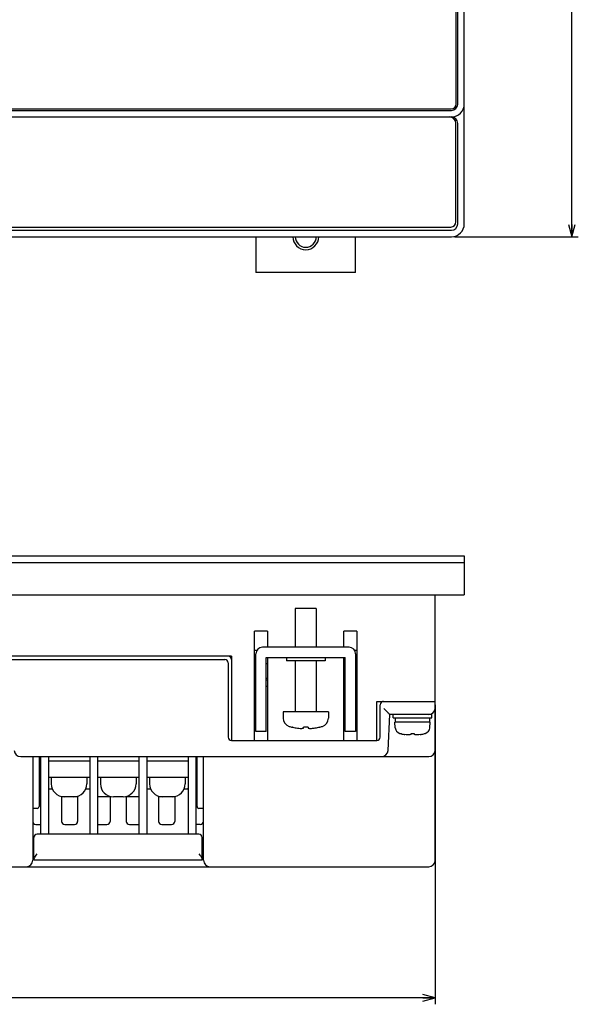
# Model space of a CAD drawing. Extents: x 27 to 793, y 51 to 503.
# Tile 6 of 30: x 324 to 411, y 51 to 203. Entities that reach past the tile are written whole.
import ezdxf
from ezdxf.enums import TextEntityAlignment as Align

# ---------------------------------------------------------------- set-up
doc = ezdxf.new("R2010")
doc.units = 0
doc.header["$LTSCALE"] = 46.255
doc.layers.get('0').update_dxf_attribs({"linetype": 'CONTINUOUS'})
for name, color, linetype in [('AXIS', 7, 'CONTINUOUS'), ('DIM', 7, 'CONTINUOUS'), ('SURF', 7, 'CONTINUOUS')]:
    doc.layers.add(name, color=color, linetype=linetype)
doc.styles.get("Standard").update_dxf_attribs({"font": 'txt', "width": 0.8})
doc.dimstyles.get("Standard").update_dxf_attribs({"dimtxt": 2.5, "dimasz": 2.5, "dimexe": 1.25, "dimexo": 0.625, "dimtad": 1, "dimcen": 2.5, "dimazin": 3, "dimtfac": 1, "dimtmove": 0, "dimatfit": 3})

# ---------------------------------------------------------------- blocks, each defined once
blk = doc.blocks.new('_OPEN')
at = {"color": 0, "linetype": 'BYBLOCK'}
for p, q in [((0, 0), (-1, 0.263)), ((-1, -0.263), (0, 0)), ((-1, 0), (0, 0))]:
    blk.add_line(p, q, dxfattribs=at)
blk = doc.blocks.new('*D1')
at = {"layer": 'DIM', "color": 2, "linetype": 'CONTINUOUS'}
for p, q in [((145.61, 97.12), (145.61, 50.86)), ((388.61, 97.12), (388.61, 50.86)), ((145.61, 51.86), (267.11, 51.86)), ((388.61, 51.86), (267.11, 51.86))]:
    blk.add_line(p, q, dxfattribs=at)
at = {"layer": 'DIM', "color": 2, "linetype": 'CONTINUOUS', "xscale": 1.9, "yscale": 1.9, "zscale": 1.9, "rotation": 180}
blk.add_blockref('_OPEN', (145.61, 51.86), dxfattribs=at)
at = {"layer": 'DIM', "color": 2, "linetype": 'CONTINUOUS', "xscale": 1.9, "yscale": 1.9, "zscale": 1.9}
blk.add_blockref('_OPEN', (388.61, 51.86), dxfattribs=at)
at = {"layer": 'DIM', "color": 2, "linetype": 'CONTINUOUS', "width": 0.8}
blk.add_text('243', height=4, dxfattribs=at).set_placement((267.11, 52.86), align=Align.CENTER)
blk = doc.blocks.new('*D7')
at = {"layer": 'DIM', "color": 2, "linetype": 'CONTINUOUS'}
for p, q in [((391.61, 363.42), (410.73, 363.42)), ((409.73, 363.42), (409.73, 266.42)), ((409.73, 169.42), (409.73, 266.42)), ((391.61, 169.42), (410.73, 169.42))]:
    blk.add_line(p, q, dxfattribs=at)
at = {"layer": 'DIM', "color": 2, "linetype": 'CONTINUOUS', "xscale": 1.9, "yscale": 1.9, "zscale": 1.9}
for p, rotation in [((409.73, 363.42), 90), ((409.73, 169.42), 270)]:
    blk.add_blockref('_OPEN', p, dxfattribs=dict(at, rotation=rotation))
at = {"layer": 'DIM', "color": 2, "linetype": 'CONTINUOUS', "width": 0.8}
blk.add_text('194', height=4, rotation=90, dxfattribs=at).set_placement((408.73, 266.42), align=Align.CENTER)

msp = doc.modelspace()

# ---------------------------------------------------------------- linework, layer by layer
at = {"color": 7, "linetype": 'CONTINUOUS'}
for p, q in [((391.86, 189.967), (391.86, 361.367)), ((392.11, 189.917), (392.11, 361.417)), ((393.11, 171.417), (393.11, 361.417)), ((143.11, 188.917), (391.11, 188.917)), ((143.16, 189.167), (391.06, 189.167)), ((143.11, 187.917), (391.11, 187.917)), ((391.81, 171.717), (391.81, 186.917)), ((392.11, 171.417), (392.11, 186.917)), ((143.11, 170.417), (391.11, 170.417)), ((143.41, 170.917), (391.01, 170.917)), ((143.11, 169.417), (391.11, 169.417)), ((360.91, 169.417), (360.91, 163.917)), ((376.31, 163.917), (376.31, 169.417)), ((376.31, 163.917), (360.91, 163.917)), ((141.11, 120.117), (393.11, 120.117)), ((141.11, 119.117), (393.11, 119.117)), ((393.11, 120.117), (393.11, 114.117)), ((141.11, 114.117), (393.11, 114.117)), ((388.61, 73.117), (388.61, 114.117)), ((370.231, 112.017), (366.989, 112.017)), ((366.989, 112.017), (366.989, 106.017)), ((370.231, 112.017), (370.231, 106.017)), ((362.71, 108.517), (360.71, 108.517)), ((360.71, 91.617), (360.71, 108.517)), ((362.71, 108.517), (362.71, 106.017)), ((376.51, 108.517), (374.51, 108.517)), ((374.51, 106.017), (374.51, 108.517)), ((376.51, 108.517), (376.51, 91.617)), ((361.047, 105.517), (360.71, 105.517)), ((360.91, 93.017), (360.91, 105.017)), ((375.31, 106.017), (361.91, 106.017)), ((376.51, 105.517), (376.174, 105.517)), ((376.31, 105.017), (376.31, 93.017)), ((357.11, 104.617), (177.11, 104.617)), ((178.11, 104.117), (356.11, 104.117)), ((356.61, 103.617), (356.61, 92.117)), ((357.11, 104.617), (357.11, 91.617)), ((360.71, 103.517), (360.91, 103.517)), ((362.51, 104.417), (374.71, 104.417)), ((362.51, 93.017), (362.51, 104.417)), ((362.51, 103.517), (362.71, 103.517)), ((362.71, 104.417), (362.71, 91.617)), ((366.989, 103.917), (366.989, 96.017)), ((370.231, 103.917), (370.231, 96.017)), ((374.51, 91.617), (374.51, 104.417)), ((374.71, 93.017), (374.71, 104.417)), ((360.91, 100.917), (360.71, 100.917)), ((362.71, 100.917), (362.51, 100.917)), ((374.71, 100.917), (374.51, 100.917)), ((376.51, 100.917), (376.31, 100.917)), ((360.71, 100.017), (360.91, 100.017)), ((362.51, 100.017), (362.71, 100.017)), ((374.51, 100.017), (374.71, 100.017)), ((376.31, 100.017), (376.51, 100.017)), ((379.61, 97.617), (388.61, 97.617)), ((379.61, 91.617), (379.61, 97.617)), ((372.11, 96.017), (365.11, 96.017)), ((365.11, 96.017), (365.11, 95.038)), ((372.11, 96.017), (372.11, 95.038)), ((380.11, 92.117), (380.11, 97.117)), ((380.832, 96.386), (380.661, 96.565)), ((380.995, 96.217), (380.832, 96.386)), ((381.142, 96.066), (380.995, 96.217)), ((381.269, 95.937), (381.142, 96.066)), ((381.374, 95.833), (381.269, 95.937)), ((381.319, 90.065), (381.61, 95.617)), ((388.11, 95.617), (381.609, 95.617)), ((382.11, 95.117), (382.11, 95.617)), ((382.11, 95.117), (388.11, 95.117)), ((387.86, 94.417), (382.36, 94.417)), ((382.434, 93.57), (382.36, 94.417)), ((382.46, 94.417), (382.46, 95.117)), ((387.76, 94.417), (387.76, 95.117)), ((387.786, 93.57), (387.86, 94.417)), ((388.11, 95.117), (388.11, 95.617)), ((362.51, 93.017), (360.91, 93.017)), ((366.594, 93.654), (366.56, 93.654)), ((368.98, 93.654), (368.24, 93.654)), ((368.24, 93.516), (368.24, 93.654)), ((368.98, 93.654), (368.98, 93.516)), ((370.66, 93.654), (370.626, 93.654)), ((376.31, 93.017), (374.71, 93.017)), ((357.11, 91.617), (379.61, 91.617)), ((383.383, 92.64), (383.36, 92.64)), ((385.39, 92.64), (384.83, 92.64)), ((384.83, 92.64), (384.83, 92.521)), ((385.39, 92.521), (385.39, 92.64)), ((386.86, 92.64), (386.838, 92.64)), ((324.559, 89.117), (387.61, 89.117)), ((326.41, 89.117), (326.41, 73.117)), ((327.41, 89.117), (327.41, 81.417)), ((327.63, 88.417), (327.41, 88.417)), ((327.63, 89.117), (327.63, 77.117)), ((328.83, 89.117), (328.83, 77.117)), ((335.23, 88.417), (328.83, 88.417)), ((335.23, 89.117), (335.23, 77.117)), ((336.43, 89.117), (336.43, 77.117)), ((342.83, 88.417), (336.43, 88.417)), ((342.83, 89.117), (342.83, 77.117)), ((344.03, 89.117), (344.03, 77.117)), ((350.43, 88.417), (344.03, 88.417)), ((350.43, 89.117), (350.43, 77.117)), ((351.63, 89.117), (351.63, 77.117)), ((351.81, 88.417), (351.63, 88.417)), ((351.81, 81.417), (351.81, 89.117)), ((352.81, 73.117), (352.81, 89.117)), ((327.41, 85.917), (327.63, 85.917)), ((328.83, 85.917), (335.23, 85.917)), ((329.28, 85.917), (329.28, 84.917)), ((334.78, 85.917), (334.78, 84.917)), ((336.43, 85.917), (342.83, 85.917)), ((336.88, 85.917), (336.88, 84.917)), ((342.38, 85.917), (342.38, 84.917)), ((344.03, 85.917), (350.43, 85.917)), ((344.48, 85.917), (344.48, 84.917)), ((349.98, 85.917), (349.98, 84.917)), ((351.63, 85.917), (351.81, 85.917)), ((328.86, 84.117), (329.451, 84.117)), ((334.609, 84.117), (335.23, 84.117)), ((344.03, 84.117), (344.651, 84.117)), ((349.809, 84.117), (350.36, 84.117)), ((330.86, 82.965), (330.86, 79.117)), ((332.78, 82.917), (331.28, 82.917)), ((333.36, 83.007), (333.36, 79.117)), ((338.36, 82.988), (338.36, 79.117)), ((340.38, 82.917), (338.88, 82.917)), ((340.86, 82.976), (340.86, 79.117)), ((345.86, 83.019), (345.86, 79.117)), ((347.98, 82.917), (346.48, 82.917)), ((348.36, 82.957), (348.36, 79.117)), ((327.11, 81.117), (326.41, 81.117)), ((352.81, 81.117), (352.11, 81.117)), ((326.91, 78.617), (327.63, 78.617)), ((331.36, 78.617), (332.86, 78.617)), ((336.43, 78.617), (337.86, 78.617)), ((341.36, 78.617), (342.83, 78.617)), ((346.36, 78.617), (347.86, 78.617)), ((352.31, 78.617), (351.63, 78.617)), ((326.41, 76.117), (326.61, 76.117)), ((326.61, 73.117), (326.61, 76.617)), ((352.11, 77.117), (327.11, 77.117)), ((352.61, 73.117), (352.61, 76.617)), ((352.81, 76.117), (352.61, 76.117)), ((326.61, 74.117), (326.41, 74.117)), ((352.61, 73.117), (326.61, 73.117)), ((352.81, 74.117), (352.61, 74.117)), ((146.61, 72.117), (387.61, 72.117))]:
    msp.add_line(p, q, dxfattribs=at)
for points in [[(381.609, 95.617), (381.604, 95.619), (381.595, 95.625), (381.583, 95.635), (381.567, 95.649), (381.546, 95.667), (381.521, 95.69), (381.492, 95.718), (381.458, 95.751), (381.418, 95.789), (381.374, 95.833)], [(367.334, 93.516), (367.545, 93.494), (367.734, 93.48), (367.908, 93.472)], [(367.908, 93.472), (368.013, 93.481), (368.123, 93.495), (368.24, 93.516)], [(368.98, 93.516), (369.098, 93.495), (369.208, 93.481), (369.312, 93.472)], [(369.312, 93.472), (369.486, 93.48), (369.675, 93.494), (369.886, 93.516)], [(384.505, 92.47), (384.307, 92.481), (384.12, 92.498), (383.943, 92.521)], [(384.83, 92.521), (384.714, 92.496), (384.606, 92.479), (384.505, 92.47)], [(385.715, 92.47), (385.606, 92.48), (385.498, 92.497), (385.39, 92.521)], [(386.278, 92.521), (386.083, 92.496), (385.896, 92.48), (385.715, 92.47)], [(326.61, 73.251), (326.625, 73.335), (326.671, 73.443), (326.744, 73.576), (326.844, 73.733), (326.967, 73.914), (327.11, 74.117)], [(352.11, 74.117), (352.253, 73.914), (352.377, 73.733), (352.476, 73.576), (352.549, 73.443), (352.595, 73.335), (352.61, 73.251)]]:
    msp.add_lwpolyline(points, dxfattribs=at)
for centre, radius, start, end in [((391.06, 189.967), 0.8, 270, 360), ((391.11, 189.917), 2, 270, 360), ((391.11, 189.917), 1, 270, 360), ((390.81, 186.917), 1, 0, 90), ((391.11, 186.917), 1, 0, 90), ((391.01, 171.717), 0.8, 270, 360), ((391.11, 171.417), 2, 270, 360), ((391.11, 171.417), 1, 270, 360), ((368.61, 169.417), 2, 180, 360), ((368.61, 169.417), 1.621, 180, 360), ((361.91, 105.017), 1, 90, 180), ((375.31, 105.017), 1, 0, 90), ((356.11, 103.617), 0.5, 0, 90), ((356.61, 104.117), 0.5, 0, 90), ((380.61, 97.117), 0.5, 90, 180), ((380.61, 96.617), 1, 90, 104.47751), ((387.61, 96.617), 1, 270, 360), ((366.41, 95.038), 1.3, 180, 253.39845), ((370.81, 95.038), 1.3, 286.60155, 360), ((368.61, 102.417), 9, 253.39845, 256.83372), ((368.61, 102.417), 8.992, 257.0426, 261.84018), ((368.61, 102.417), 8.992, 278.15982, 282.9574), ((368.61, 102.417), 9, 283.16628, 286.60155), ((383.43, 93.657), 1, 185, 253.74297), ((386.79, 93.657), 1, 286.25703, 355), ((357.11, 92.117), 0.5, 180, 270), ((379.61, 92.117), 0.5, 270, 360), ((385.11, 99.417), 7, 253.74297, 255.52249), ((385.11, 99.417), 6.994, 255.70131, 260.39163), ((385.11, 99.417), 6.994, 279.60837, 284.29869), ((385.11, 99.417), 7, 284.47751, 286.25703), ((324.559, 90.117), 1, 183, 270), ((380.32, 90.117), 1, 270, 357), ((387.61, 90.117), 1, 270, 360), ((328.86, 83.617), 0.5, 90, 93.44495), ((331.28, 84.917), 2, 180, 270), ((332.78, 84.917), 2, 270, 360), ((338.88, 84.917), 2, 180, 270), ((340.38, 84.917), 2, 270, 360), ((346.48, 84.917), 2, 180, 270), ((347.98, 84.917), 2, 270, 360), ((350.36, 83.617), 0.5, 81.94352, 90), ((327.11, 81.417), 0.3, 270, 360), ((352.11, 81.417), 0.3, 180, 270), ((326.91, 79.117), 0.5, 180, 270), ((331.36, 79.117), 0.5, 180, 270), ((332.86, 79.117), 0.5, 270, 360), ((337.86, 79.117), 0.5, 270, 360), ((341.36, 79.117), 0.5, 180, 270), ((346.36, 79.117), 0.5, 180, 270), ((347.86, 79.117), 0.5, 270, 360), ((352.31, 79.117), 0.5, 270, 360), ((327.11, 76.617), 0.5, 90, 180), ((352.11, 76.617), 0.5, 0, 90), ((325.41, 73.117), 1, 270, 360), ((353.81, 73.117), 1, 180, 270), ((387.61, 73.117), 1, 270, 360)]:
    msp.add_arc(centre, radius, start, end, dxfattribs=at)
at = {"layer": 'AXIS', "color": 7, "linetype": 'CONTINUOUS'}
for p, q in [((365.61, 104.417), (365.61, 103.917)), ((371.61, 103.917), (365.61, 103.917)), ((371.61, 104.417), (371.61, 103.917)), ((360.71, 101.217), (360.91, 101.217)), ((362.51, 101.217), (362.71, 101.217)), ((327.63, 82.917), (327.41, 82.917)), ((331.28, 82.917), (330.86, 82.917)), ((333.36, 82.917), (332.78, 82.917)), ((338.36, 82.917), (336.43, 82.917)), ((342.83, 82.917), (340.86, 82.917)), ((346.48, 82.917), (345.86, 82.917)), ((348.36, 82.917), (347.98, 82.917))]:
    msp.add_line(p, q, dxfattribs=at)
at = {"layer": 'SURF', "color": 7, "linetype": 'CONTINUOUS'}
for p, q in [((326.41, 73.617), (326.61, 73.617)), ((352.61, 73.617), (352.81, 73.617))]:
    msp.add_line(p, q, dxfattribs=at)

# ---------------------------------------------------------------- dimensions: what is measured, and where the dimension line sits
at = {"layer": 'DIM', "color": 2, "linetype": 'CONTINUOUS'}
dim = msp.add_linear_dim(base=(409.729, 169.417), p1=(391.11, 363.417), p2=(391.11, 169.417), angle=270, dimstyle='Standard', dxfattribs=at)
dim.commit()
dim.dimension.update_dxf_attribs({"geometry": '*D7', "text_midpoint": (409.729, 266.717), "dimtype": 128})
dim = msp.add_linear_dim(base=(388.61, 51.857), p1=(145.61, 97.617), p2=(388.61, 97.617), dimstyle='Standard', dxfattribs=at)
dim.commit()
dim.dimension.update_dxf_attribs({"geometry": '*D1', "text_midpoint": (267.21, 51.857), "dimtype": 128})

doc.saveas('drawing.dxf')
